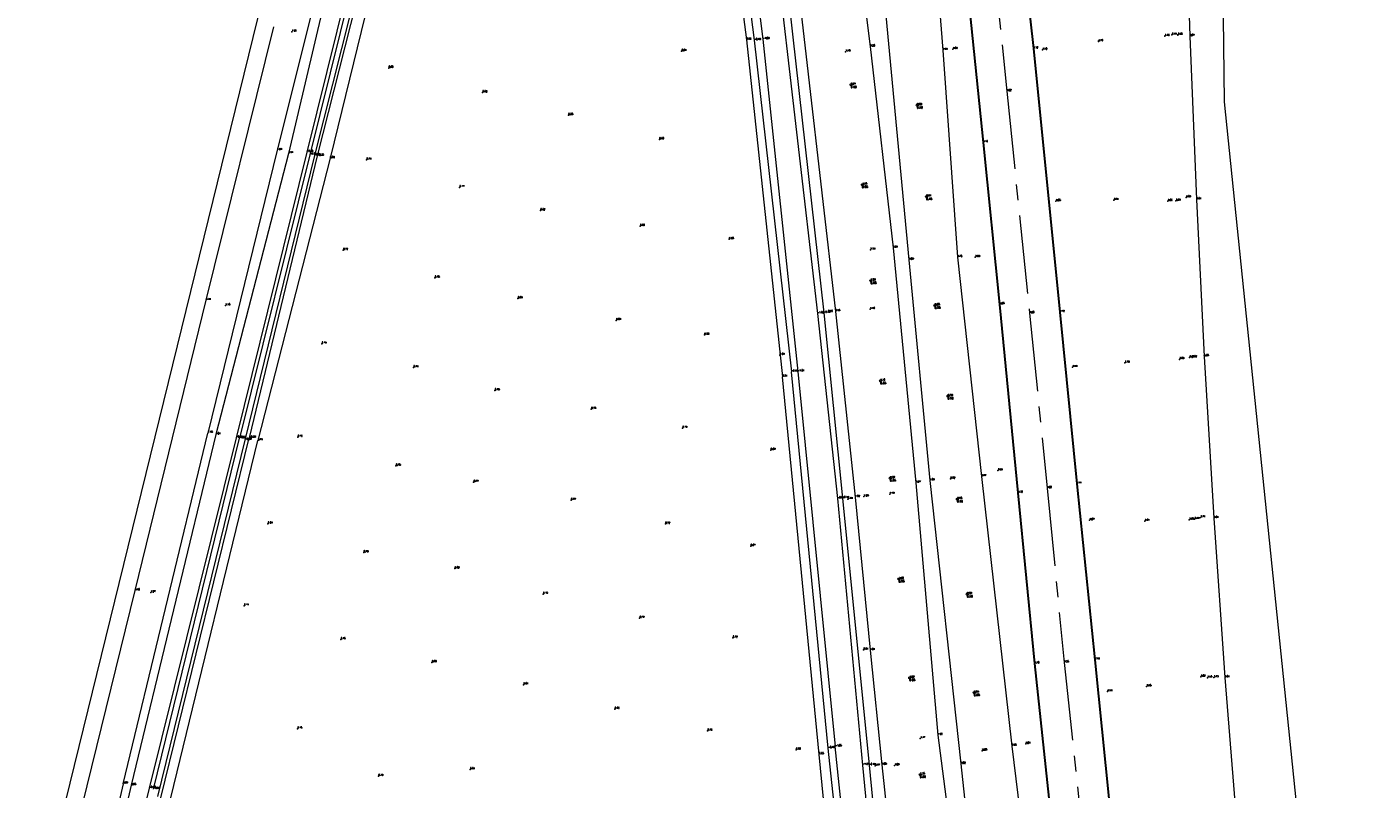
# Model space of a CAD drawing. Header units: metres. Extents: x 102665 to 103901, y 415762 to 419767.
# Tile 7 of 93: x 102937 to 103110, y 416423 to 416521. Entities that reach past the tile are written whole.
import ezdxf
from ezdxf.enums import TextEntityAlignment as Align

# ---------------------------------------------------------------- set-up
doc = ezdxf.new("R2010")
doc.units = ezdxf.units.M
doc.header["$MEASUREMENT"] = 0
doc.linetypes.add('AM-AS', pattern=[16, 10, -2, 2, -2])
for name, color, linetype, lineweight in [('B-GV-GR-BOOM-S', 90, 'Continuous', 13), ('B-WE-AM-AS-G', 10, 'AM-AS', 13), ('DTM-Boomdiameter', 96, 'Continuous', 0), ('DTM-Hekwerk', 36, 'Continuous', 0), ('DTM-Hoogtecijfer', 7, 'Continuous', 0), ('DTM-Insteek', 125, 'Continuous', 0), ('DTM-Rijweggrens', 253, 'Continuous', 0), ('DTM-Taludlijn', 71, 'Continuous', 0), ('DTM-teen_sloot', 140, 'Continuous', 0), ('DTM-Vangrail', 11, 'Continuous', 0), ('DTM-Watergrens', 140, 'Continuous', 0), ('DTM_09-07-2015_terrestrisch', 83, 'Continuous', 0)]:
    doc.layers.add(name, color=color, linetype=linetype, lineweight=lineweight)
doc.styles.add('LBD', font='txt.shx')
doc.styles.get("Standard").update_dxf_attribs({"font": 'txt.shx'})

# ---------------------------------------------------------------- blocks, each defined once
blk = doc.blocks.new('145_2')
at = {"color": 0, "linetype": 'ByBlock', "lineweight": -2, "flags": 128}
blk.add_lwpolyline([(-0.25, 0), (-0.1558730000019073, 0.1954579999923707), (0.05563000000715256, 0.2437320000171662), (0.2252420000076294, 0.1084710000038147), (0.2252420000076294, -0.1084710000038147), (0.05563000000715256, -0.2437320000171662), (-0.1558730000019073, -0.1954579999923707), (0.25, 0)], dxfattribs=at)
blk.add_lwpolyline([(-0.25, 0), (-0.2022550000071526, 0.1469460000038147), (-0.07725500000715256, 0.2377640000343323), (0.07725400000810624, 0.2377640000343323), (0.2022540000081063, 0.1469460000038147), (0.25, 0), (0.2022540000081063, -0.1469460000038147), (0.07725400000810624, -0.2377640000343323), (-0.07725500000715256, -0.2377640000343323), (-0.2022550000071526, -0.1469460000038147), (-0.25, 0)], close=True, dxfattribs=at)

msp = doc.modelspace()

# ---------------------------------------------------------------- linework, layer by layer
at = {"layer": 'B-WE-AM-AS-G'}
msp.add_polyline3d([(103028.6, 416639.923, 6.598000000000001), (103031.9057419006, 416636.2279832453, 6.444), (103035.0210481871, 416632.371048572, 6.29), (103037.938, 416628.362, 6.136), (103040.7812900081, 416623.9965682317, 6.008), (103043.3893967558, 416619.4866822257, 5.88), (103045.755, 416614.845, 5.752000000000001), (103047.7708070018, 416610.3843436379, 5.611666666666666), (103049.5741429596, 416605.8336390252, 5.471333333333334), (103051.161, 416601.203, 5.331000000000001), (103052.5914281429, 416596.2620174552, 5.244333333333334), (103053.7753967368, 416591.2562556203, 5.157666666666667), (103054.71, 416586.198, 5.071000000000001), (103055.5879913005, 416581.3442085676, 4.987333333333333), (103056.2344776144, 416576.454196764, 4.903666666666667), (103056.648, 416571.539, 4.82), (103058.694, 416552.037, 4.574), (103060.481, 416534.22, 4.372), (103062.686, 416512.382, 4.224), (103065.617, 416483.968, 4.202), (103067.849, 416461.599, 4.2), (103070.04, 416439.287, 4.249000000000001), (103072.137, 416419.599, 4.248)], dxfattribs=at)
at = {"layer": 'DTM-Hekwerk', "color": 36, "extrusion": (-0.0001783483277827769, -0.0007371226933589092, 0.9999997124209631), "elevation": -324.222324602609, "flags": 128}
msp.add_lwpolyline([(102949.6235577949, 416423.6711402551), (102960.4765638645, 416468.5271524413)], dxfattribs=at)
at = {"layer": 'DTM-Hekwerk', "color": 36}
for points in [[(103076.727, 416689.345, 1), (103076.109, 416682.168, 0.873), (103076.224, 416680.988, 0.664), (103076.788, 416674.364, 0.627), (103077.724, 416664.961, 0.9580000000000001), (103079.574, 416649.964, 1.001), (103081.495, 416636.479, 0.9570000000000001), (103082.327, 416630.4540000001, 0.566), (103082.891, 416626.399, 0.901), (103084.27, 416616.38, 1.825), (103085.108, 416609.884, 3.352), (103085.062, 416596.691, 3.419), (103084.997, 416580.648, 3.515), (103085.148, 416563.464, 3.501), (103085.541, 416537.953, 3.591), (103086.104, 416519.4050000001, 3.571), (103086.974, 416498.51, 3.809), (103087.935, 416478.452, 3.676), (103089.182, 416457.749, 3.809), (103090.603, 416437.372, 3.81), (103092.311, 416416.178, 3.875)], [(103011.96, 416659.431, 1.159), (103001.242, 416628.425, 1.17), (102998.377, 416619.301, 0.9480000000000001), (102987.421, 416577.749, 1.175), (102978.643, 416541.9760000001, 1.219), (102969.345, 416504.819, 1.042), (102960.478, 416468.653, 1.129)], [(102949.625, 416423.797, 1.094), (102941.155, 416386.978, 1.058), (102932.149, 416348.434, 0.864), (102923.394, 416310.343, 0.935), (102915.106, 416275.037, 1.097), (102906.95, 416237.5790000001, 1.025), (102899.197, 416201.2420000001, 1.176), (102897.126, 416189.56, 1.305)]]:
    msp.add_polyline3d(points, dxfattribs=at)
at = {"layer": 'DTM-Hoogtecijfer'}
for p in [(102971.217, 416519.987, 1.255), (103082.926, 416519.43, 3.358), (103083.811, 416519.593, 3.14), (103084.57, 416519.5680000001, 3.478), (103021.095, 416517.4810000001, 0.8420000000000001), (103042.082, 416517.423, 1.177), (103055.798, 416517.756, 4.028), (103067.272, 416517.658, 4.102), (103074.416, 416518.747, 3.699), (102983.61, 416515.347, 0.796), (102995.622, 416512.214, 0.8210000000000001), (103006.601, 416509.294, 0.875), (103018.244, 416506.201, 0.861), (102980.78, 416503.597, 0.742), (102992.675, 416500.07, 0.77), (103068.99, 416498.305, 4.052), (103076.382, 416498.44, 3.742), (103083.288, 416498.319, 3.657), (103084.347, 416498.346, 3.309), (103085.643, 416498.777, 3.693), (103003.028, 416497.119, 0.8210000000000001), (103015.786, 416495.116, 0.795), (103027.164, 416493.434, 0.6810000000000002), (102977.806, 416492.051, 0.7170000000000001), (103045.255, 416492.092, 1.241), (103058.664, 416491.14, 3.991), (102989.524, 416488.499, 0.777), (102962.734, 416484.952, 1.184), (103000.157, 416485.862, 0.813), (103012.73, 416483.0680000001, 0.8090000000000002), (103039.837, 416484.123, 0.261), (103045.226, 416484.497, 1.156), (103024.012, 416481.1930000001, 0.8250000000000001), (102975.058, 416480.078, 0.73), (103033.652, 416478.618, 0.69), (103077.81, 416477.626, 3.785), (103084.803, 416478.077, 3.585), (103086.07, 416478.305, 3.386), (103086.424, 416478.326, 3.617), (102986.796, 416477.0300000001, 0.74), (103071.106, 416477.067, 4.142), (102997.2, 416474.08, 0.732), (103009.533, 416471.717, 0.746), (103021.215, 416469.286, 0.793), (102971.981, 416468.1390000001, 0.758), (103032.493, 416466.47, 0.692), (102984.54, 416464.449, 0.747), (102994.485, 416462.366, 0.766), (103055.492, 416462.781, 2.521), (103061.541, 416463.839, 3.989), (103044.416, 416460.5140000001, 1.032), (103047.723, 416460.841, 1.187), (103006.952, 416460.0680000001, 0.769), (103042.362, 416460.182, 0.442), (102968.146, 416457.054, 0.694), (103019.01, 416457.021, 0.7190000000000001), (103073.295, 416457.497, 4.07), (103080.353, 416457.383, 3.808), (103086.054, 416457.547, 3.587), (103086.734, 416457.637, 3.409), (103087.492, 416457.8510000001, 3.712), (103029.928, 416454.185, 0.674), (102980.412, 416453.364, 0.793), (102992.069, 416451.306, 0.817), (102953.167, 416448.241, 1.274), (103003.382, 416448.049, 0.751), (102965.118, 416446.564, 0.7100000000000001), (103015.718, 416444.98, 0.79), (102977.495, 416442.245, 0.749), (103027.646, 416442.4430000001, 0.7230000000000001), (103044.373, 416440.909, 0.51), (102989.146, 416439.309, 0.8040000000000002), (103000.868, 416436.46, 0.8120000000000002), (103087.506, 416437.471, 3.617), (103088.37, 416437.35, 3.445), (103089.187, 416437.381, 3.727), (103075.58, 416435.593, 4.141), (103080.591, 416436.228, 3.947), (103012.538, 416433.343, 0.8550000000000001), (102971.949, 416430.825, 0.752), (103024.409, 416430.551, 0.729), (103051.63, 416429.5900000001, 1.168), (103035.744, 416428.125, 0.664), (103059.568, 416428.016, 2.676), (103065.116, 416428.88, 4.005), (103045.838, 416426.0790000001, 0.467), (103048.345, 416426.126, 1.088), (102982.304, 416424.76, 0.786), (102994.04, 416425.61, 0.8090000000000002)]:
    msp.add_point(p, dxfattribs=at)
at = {"layer": 'DTM-Insteek', "extrusion": (-7.560517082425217e-05, 0.0007793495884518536, 0.9999996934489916), "elevation": 317.3973694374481, "flags": 128}
msp.add_lwpolyline([(103038.6877542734, 416427.413102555), (103034.0017514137, 416475.7171172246)], dxfattribs=at)
at = {"layer": 'DTM-Insteek', "extrusion": (0.4350992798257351, -0.1048505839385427, 0.894256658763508), "elevation": 1134.574851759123, "flags": 128}
msp.add_lwpolyline([(428914.0083684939, -2265.255117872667), (428953.0537916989, -2265.268524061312), (429000.1151681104, -2265.395882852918)], dxfattribs=at)
at = {"layer": 'DTM-Insteek', "extrusion": (-0.0003301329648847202, -0.001369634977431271, 0.9999990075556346), "elevation": -603.3897404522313, "flags": 128}
msp.add_lwpolyline([(102961.4847229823, 416468.0152026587), (102950.6737021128, 416423.1631605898)], dxfattribs=at)
at = {"layer": 'DTM-Insteek'}
for points in [[(102999.431, 416622.379, 0.8240000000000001), (103002.565, 416623.974, 0.8290000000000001), (103005.566, 416622.021, 0.9430000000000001), (103007.495, 416618.535, 1.062), (103018.135, 416604.289, 0.8490000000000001), (103022.505, 416596.946, 0.912), (103026.421, 416585.31, 0.6860000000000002), (103030.012, 416568.5790000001, 0.783), (103035.552, 416529.789, 0.9780000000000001), (103040.771, 416484.207, 0.9470000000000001), (103043.305, 416460.453, 1.024), (103045.218, 416440.864, 1.012), (103046.729, 416426.207, 1.048), (103050.214, 416393.4270000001, 0.9600000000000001)], [(102998.926, 416620.2150000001, 0.867), (103000.006, 416614.152, 0.791), (102996.825, 416607.7800000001, 1.022), (102988.661, 416576.491, 1.042), (102979.479, 416541.341, 1.061), (102970.795, 416504.423, 0.913), (102961.49, 416468.451, 1.011)], [(103004.989, 416609.13, 0.7200000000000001), (103003.699, 416609.298, 0.8270000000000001), (103002.104, 416605.473, 0.9400000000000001), (102994.304, 416575.706, 0.8200000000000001), (102985.05, 416540.283, 0.77), (102976.11, 416503.792, 0.797), (102966.886, 416467.692, 0.7130000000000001)], [(103004.989, 416609.13, 0.7200000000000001), (103013.856, 416596.434, 0.929), (103019.179, 416583.806, 0.7210000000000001), (103023.38, 416565.037, 0.752), (103029.402, 416518.9430000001, 0.533), (103034.002, 416475.838, 0.607)], [(103041.912, 416394.81, 0.7130000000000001), (103038.688, 416427.534, 0.645)], [(102950.679, 416423.599, 0.9460000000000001), (102942.143, 416386.734, 1.04), (102933.175, 416347.893, 0.9560000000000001), (102924.449, 416309.714, 0.9630000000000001), (102916.163, 416274.621, 1.092), (102907.887, 416237.132, 0.999), (102900.081, 416200.751, 1.063)]]:
    msp.add_polyline3d(points, dxfattribs=at)
at = {"layer": 'DTM-Rijweggrens', "lineweight": 30}
for points in [[(103064.036, 416536.471, 4.291000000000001), (103066.107, 416517.822, 4.124000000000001), (103069.493, 416484.119, 4.121000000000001), (103071.667, 416462.164, 4.114), (103073.962, 416439.658, 4.139), (103076.216, 416417.27, 4.161)], [(103056.797, 416534.14, 4.27), (103059.675, 416505.828, 4.095000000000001), (103061.778, 416485.1, 4.083), (103064.124, 416460.998, 4.101), (103066.26, 416439.157, 4.155), (103068.628, 416416.7420000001, 4.151)]]:
    msp.add_polyline3d(points, dxfattribs=at)
at = {"layer": 'DTM-Taludlijn'}
for points in [[(103047.662, 416578.574, 4.727), (103052.752, 416539.661, 4.21), (103054.514, 416517.634, 3.929), (103056.399, 416491.137, 3.763), (103059.443, 416463.093, 3.773), (103063.345, 416428.615, 3.854), (103066.213, 416405.26, 3.842), (103067.387, 416387.394, 3.77), (103070.152, 416365.171, 3.809), (103071.943, 416349.679, 3.857), (103074.697, 416318.688, 3.823), (103077.313, 416301.87, 3.93), (103074.687, 416294.437, 3.728), (103073.994, 416291.1280000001, 3.922), (103071.379, 416282.276, 3.953), (103063.484, 416272.167, 3.913), (103060.367, 416268.833, 3.986), (103051.748, 416260.072, 3.735), (103043.272, 416256.925, 2.974000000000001)], [(103039.392, 416575.353, 1.466), (103044.308, 416538.7310000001, 1.324), (103047.242, 416522.0520000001, 1.671), (103050.178, 416490.811, 1.688), (103052.845, 416462.57, 1.586), (103056.837, 416426.328, 1.622), (103059.224, 416404.047, 1.632), (103059.815, 416394.028, 1.502), (103062.172, 416372.496, 1.443), (103064.614, 416349.256, 1.552), (103067.888, 416320.393, 1.677), (103069.755, 416305.026, 1.946), (103069.017, 416295.424, 2.401)], [(103037.727, 416568.06, 1.176), (103041.716, 416546.089, 1.221), (103045.235, 416518.082, 1.258), (103048.144, 416492.3510000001, 1.237), (103051.082, 416462.294, 1.271), (103053.874, 416430.015, 1.2), (103057.242, 416404.024, 1.299), (103058.877, 416383.365, 1.196), (103059.985, 416375.3290000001, 1.157), (103062.347, 416348.494, 1.296), (103066.102, 416320.343, 1.466), (103068.683, 416301.089, 1.923), (103066.853, 416296.319, 2.02)]]:
    msp.add_polyline3d(points, dxfattribs=at)
at = {"layer": 'DTM-teen_sloot', "extrusion": (7.216008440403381e-05, -0.0007223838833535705, 0.999999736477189), "elevation": -294.4328347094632, "flags": 128}
msp.add_lwpolyline([(103035.9508047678, 416476.4049731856), (103040.7428072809, 416428.4329606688)], dxfattribs=at)
at = {"layer": 'DTM-teen_sloot', "extrusion": (0.0002421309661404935, 0.0009879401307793, 0.9999994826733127), "elevation": 435.7693377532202, "flags": 128}
msp.add_lwpolyline([(102953.5271176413, 416422.8807057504), (102964.5261286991, 416467.7587276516)], dxfattribs=at)
at = {"layer": 'DTM-teen_sloot', "extrusion": (0.0004262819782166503, 0.001738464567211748, 0.9999983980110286), "elevation": 767.2126485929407, "flags": 128}
msp.add_lwpolyline([(102965.2099405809, 416467.0475641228), (102954.0339057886, 416421.4694952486)], dxfattribs=at)
at = {"layer": 'DTM-teen_sloot'}
for points in [[(103002.711, 416620.575, -0.8580000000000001), (103002.561, 416616.619, -1.093), (102999.322, 416606.585, -0.691), (102991.871, 416576.311, -0.6840000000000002), (102982.577, 416540.752, -0.647), (102973.516, 416504.254, -0.642), (102964.529, 416467.986, -0.607)], [(103006.061, 416611.586, -0.915), (103003.926, 416612.217, -0.896), (103002.951, 416611.99, -0.737), (103001.227, 416610.279, -0.7060000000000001), (102999.746, 416605.43, -0.732), (102992.45, 416576.198, -0.698), (102983.284, 416540.546, -0.643), (102974.118, 416504.136, -0.605), (102965.219, 416467.752, -0.694)], [(103006.061, 416611.586, -0.915), (103015.93, 416597.944, -1.07), (103021.414, 416584.82, -1.072), (103025.558, 416565.729, -1.036), (103031.495, 416519.02, -1.025), (103035.951, 416476.509, -1.012)], [(103024.153, 416584.309, -1.097), (103027.808, 416567.477, -1.141), (103033.1, 416530.364, -0.992), (103038.48, 416483.938, -1.019), (103041.047, 416460.273, -0.905), (103044.258, 416426.17, -1.006), (103047.41, 416393.512, -1.096), (103049.728, 416363.18, -1.09), (103048.684, 416359.58, -1.297), (103045.832, 416356.218, -1.065), (103026.582, 416342.64, -0.897), (103005.131, 416325.508, -1.169), (102999.163, 416295.833, -1.115), (102993.364, 416273.16, -0.933), (102982.11, 416240.566, -1.118), (102981.411, 416240.866, -0.901), (102992.582, 416273.493, -0.9760000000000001), (102998.394, 416300.444, -0.994), (103004.151, 416328.222, -1.103), (103006.573, 416331.784, -0.914), (103047.212, 416361.531, -1.286), (103044.21, 416395.462, -1.006), (103040.743, 416428.537, -1.047)]]:
    msp.add_polyline3d(points, dxfattribs=at)
at = {"layer": 'DTM-Vangrail'}
msp.add_polyline3d([(102887.817, 416165.223, 1.38), (102890.473, 416179.569, 1.42), (102899.142, 416220.631, 1.387), (102906.735, 416257.937, 1.445), (102915.533, 416297.15, 1.442), (102923.899, 416334.252, 1.392), (102933.885, 416377.04, 1.448), (102942.557, 416413.438, 1.456), (102951.159, 416448.51, 1.401), (102960.261, 416485.641, 1.406), (102968.926, 416520.6010000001, 1.436)], dxfattribs=at)
at = {"layer": 'DTM-Watergrens', "extrusion": (-1.817718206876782e-05, 0.0001850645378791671, 0.9999999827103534), "elevation": 74.74214062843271, "flags": 128}
msp.add_lwpolyline([(103039.8629747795, 416428.315298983), (103035.1319746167, 416476.4822998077)], dxfattribs=at)
at = {"layer": 'DTM-Watergrens', "extrusion": (0.0006622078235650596, 0.002668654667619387, 0.999996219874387), "elevation": 1179.182049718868, "flags": 128}
msp.add_lwpolyline([(102964.0686961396, 416466.3921510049), (102952.944614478, 416421.5629913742)], dxfattribs=at)
at = {"layer": 'DTM-Watergrens'}
for points in [[(103003.09, 416621.114, -0.4940000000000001), (103001.66, 416621.515, -0.393), (103001.335, 416617.296, -0.375), (102998.915, 416606.678, -0.415), (102991.474, 416576.397, -0.475), (102982.087, 416540.756, -0.391), (102973.139, 416504.591, -0.378), (102964.091, 416468.056, -0.411)], [(103003.09, 416621.114, -0.4940000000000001), (103007.509, 416613.453, -0.437), (103011.222, 416609.807, -0.44), (103011.222, 416609.807, -0.4399999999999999), (103016.503, 416603.205, -0.438), (103016.503, 416603.205, -0.4379999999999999), (103021.122, 416595.505, -0.469), (103021.122, 416595.505, -0.469), (103025.234, 416584.669, -0.428), (103025.234, 416584.669, -0.4279999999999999), (103028.792, 416567.574, -0.483), (103034.1, 416530.327, -0.477), (103039.277, 416484.012, -0.453), (103041.675, 416460.332, -0.444), (103045.081, 416426.15, -0.438), (103048.296, 416393.268, -0.473)], [(103005.557, 416610.902, -0.45), (103003.946, 416611.645, -0.407), (103003.504, 416611.474, -0.442), (103002.19, 416610.646, -0.452), (103000.334, 416605.489, -0.441), (102992.881, 416576.142, -0.437), (102983.693, 416540.437, -0.4060000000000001), (102974.472, 416504.097, -0.346), (102965.77, 416468.037, -0.334)], [(103005.557, 416610.902, -0.45), (103015.197, 416597.36, -0.458), (103020.396, 416584.737, -0.459), (103024.424, 416565.51, -0.449), (103030.391, 416518.893, -0.49), (103035.132, 416476.489, -0.46)], [(102909.052, 416160.39, -0.412), (102904.272, 416167.309, -0.4020000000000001), (102900.978, 416181.895, -0.353), (102901.747, 416190.463, -0.262), (102910.581, 416231.151, -0.237), (102919.165, 416269.9430000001, -0.286), (102927.983, 416308.811, -0.296), (102936.476, 416345.22, -0.304), (102945.587, 416384.463, -0.298), (102954.45, 416422.007, -0.291), (102965.77, 416468.037, -0.334)], [(103043.336, 416395.632, -0.449), (103039.863, 416428.322, -0.451)], [(102952.967, 416423.227, -0.284), (102943.974, 416386.385, -0.336), (102934.48, 416347.4050000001, -0.285), (102925.975, 416309.327, -0.274), (102918.08, 416274.453, -0.299), (102909.07, 416237.008, -0.2810000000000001), (102901.582, 416199.74, -0.329), (102899.686, 416190.3020000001, -0.302), (102899.072, 416184.17, -0.35), (102899.295, 416176.022, -0.38), (102901.278, 416168.488, -0.416)]]:
    msp.add_polyline3d(points, dxfattribs=at)
at = {"layer": 'DTM_09-07-2015_terrestrisch', "flags": 128}
msp.add_lwpolyline([(102919.4111358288, 416328.4863416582), (102980.5454657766, 416577.4891938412), (102969.0837566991, 416580.3032335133), (102952.0833829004, 416584.4771072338), (102943.2486116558, 416548.492689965), (102924.5641261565, 416553.080041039), (102959.5382479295, 416687.6891748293), (102959.5382479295, 416687.6891748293), (102973.7535988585, 416682.7883199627), (102977.5443591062, 416674.7256232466), (102987.8110014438, 416657.3354930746), (103001.3945589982, 416654.3317433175), (102992.8653484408, 416671.5637813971), (103001.2366106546, 416680.1007543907), (103007.2205889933, 416674.2329307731), (103014.1883748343, 416696.8585161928), (103038.2416511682, 416705.7116733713), (103079.9005268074, 416691.0147549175), (103081.7959069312, 416660.8191652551), (103089.3872991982, 416604.251838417), (103090.4929376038, 416511.0170268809), (103109.5652001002, 416325.3600959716)], dxfattribs=at)

# ---------------------------------------------------------------- block references
at = {"layer": 'B-GV-GR-BOOM-S', "xscale": 0.5, "yscale": 0.5, "zscale": 0.5}
for p in [(103042.781, 416513.206, 1.213), (103051.238, 416510.587, 2.686), (103044.214, 416500.4160000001, 1.346), (103052.425, 416498.887, 2.809), (103045.311, 416488.142, 1.237), (103053.51, 416484.972, 2.676), (103046.539, 416475.323, 1.155), (103055.175, 416473.37, 2.725), (103047.785, 416462.876, 1.231), (103056.373, 416460.191, 2.782), (103048.902, 416449.974, 1.195), (103057.636, 416448.045, 2.69), (103050.275, 416437.338, 1.219), (103058.523, 416435.435, 2.63), (103051.616, 416424.955, 1.245)]:
    msp.add_blockref('145_2', p, dxfattribs=at)

# ---------------------------------------------------------------- texts
at = {"layer": 'B-GV-GR-BOOM-S'}
for s, p in [('1.21', (103042.781, 416513.206)), ('2.69', (103051.238, 416510.587)), ('1.35', (103044.214, 416500.4160000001)), ('2.81', (103052.425, 416498.887)), ('1.24', (103045.311, 416488.142)), ('2.68', (103053.51, 416484.972)), ('1.16', (103046.539, 416475.323)), ('2.73', (103055.175, 416473.37)), ('1.23', (103047.785, 416462.876)), ('2.78', (103056.373, 416460.191)), ('1.20', (103048.902, 416449.974)), ('2.69', (103057.636, 416448.045)), ('1.22', (103050.275, 416437.338)), ('2.63', (103058.523, 416435.435)), ('1.25', (103051.616, 416424.955))]:
    msp.add_text(s, height=0.2, dxfattribs=at).set_placement(p, align=Align.BOTTOM_LEFT)
at = {"layer": 'B-WE-AM-AS-G'}
for s, p in [('4.22', (103062.686, 416512.382)), ('4.20', (103065.617, 416483.968)), ('4.20', (103067.849, 416461.599)), ('4.25', (103070.04, 416439.287))]:
    msp.add_text(s, height=0.2, dxfattribs=at).set_placement(p, align=Align.BOTTOM_LEFT)
at = {"layer": 'DTM-Boomdiameter', "linetype": 'Continuous', "style": 'LBD'}
for s, p in [('0.60', (103043.1143333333, 416512.9310757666, -0.111)), ('0.50', (103051.5713333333, 416510.3120757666, 1.362)), ('0.55', (103044.5473333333, 416500.1410757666, 0.02200000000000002)), ('0.45', (103052.7583333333, 416498.6120757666, 1.485)), ('0.55', (103045.6443333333, 416487.8670757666, -0.08699999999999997)), ('0.55', (103053.8433333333, 416484.6970757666, 1.352)), ('0.55', (103046.8723333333, 416475.0480757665, -0.1690000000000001)), ('0.50', (103055.5083333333, 416473.0950757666, 1.401)), ('0.55', (103048.1183333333, 416462.6010757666, -0.09299999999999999)), ('0.50', (103056.7063333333, 416459.9160757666, 1.458)), ('0.55', (103049.2353333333, 416449.6990757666, -0.129)), ('0.50', (103057.9693333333, 416447.7700757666, 1.366)), ('0.65', (103050.6083333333, 416437.0630757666, -0.105)), ('0.55', (103058.8563333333, 416435.1600757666, 1.306)), ('0.60', (103051.9493333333, 416424.6800757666, -0.07899999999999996))]:
    msp.add_text(s, height=0.25, dxfattribs=at).set_placement(p, align=Align.MIDDLE_CENTER)
at = {"layer": 'DTM-Hekwerk', "color": 36}
for s, p in [('3.57', (103086.104, 416519.4050000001)), ('1.04', (102969.345, 416504.819)), ('3.81', (103086.974, 416498.51)), ('3.68', (103087.935, 416478.452)), ('1.13', (102960.478, 416468.653)), ('3.81', (103089.182, 416457.749)), ('3.81', (103090.603, 416437.372)), ('1.09', (102949.625, 416423.797))]:
    msp.add_text(s, height=0.2, dxfattribs=at).set_placement(p, align=Align.BOTTOM_LEFT)
at = {"layer": 'DTM-Hoogtecijfer'}
for s, p in [('1.26', (102971.217, 416519.987)), ('3.70', (103074.416, 416518.747)), ('3.36', (103082.926, 416519.43)), ('3.14', (103083.811, 416519.593)), ('3.48', (103084.57, 416519.5680000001)), ('0.84', (103021.095, 416517.4810000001)), ('1.18', (103042.082, 416517.423)), ('4.03', (103055.798, 416517.756)), ('4.10', (103067.272, 416517.658)), ('0.80', (102983.61, 416515.347)), ('0.82', (102995.622, 416512.214)), ('0.88', (103006.601, 416509.294)), ('0.86', (103018.244, 416506.201)), ('0.74', (102980.78, 416503.597)), ('0.77', (102992.675, 416500.07)), ('4.05', (103068.99, 416498.305)), ('3.74', (103076.382, 416498.44)), ('3.66', (103083.288, 416498.319)), ('3.31', (103084.347, 416498.346)), ('3.69', (103085.643, 416498.777)), ('0.82', (103003.028, 416497.119)), ('0.80', (103015.786, 416495.116)), ('0.68', (103027.164, 416493.434)), ('0.72', (102977.806, 416492.051)), ('1.24', (103045.255, 416492.092)), ('3.99', (103058.664, 416491.14)), ('0.78', (102989.524, 416488.499)), ('1.18', (102962.734, 416484.952)), ('0.81', (103000.157, 416485.862)), ('1.16', (103045.226, 416484.497)), ('0.81', (103012.73, 416483.0680000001)), ('0.26', (103039.837, 416484.123)), ('0.83', (103024.012, 416481.1930000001)), ('0.73', (102975.058, 416480.078)), ('0.69', (103033.652, 416478.618)), ('3.79', (103077.81, 416477.626)), ('3.59', (103084.803, 416478.077)), ('3.39', (103086.07, 416478.305)), ('3.62', (103086.424, 416478.326)), ('0.74', (102986.796, 416477.0300000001)), ('4.14', (103071.106, 416477.067)), ('0.73', (102997.2, 416474.08)), ('0.75', (103009.533, 416471.717)), ('0.79', (103021.215, 416469.286)), ('0.76', (102971.981, 416468.1390000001)), ('0.69', (103032.493, 416466.47)), ('0.75', (102984.54, 416464.449)), ('3.99', (103061.541, 416463.839)), ('0.77', (102994.485, 416462.366)), ('2.52', (103055.492, 416462.781)), ('0.44', (103042.362, 416460.182)), ('1.03', (103044.416, 416460.5140000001)), ('1.19', (103047.723, 416460.841)), ('0.77', (103006.952, 416460.0680000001)), ('0.69', (102968.146, 416457.054)), ('0.72', (103019.01, 416457.021)), ('4.07', (103073.295, 416457.497)), ('3.81', (103080.353, 416457.383)), ('3.59', (103086.054, 416457.547)), ('3.41', (103086.734, 416457.637)), ('3.71', (103087.492, 416457.8510000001)), ('0.79', (102980.412, 416453.364)), ('0.67', (103029.928, 416454.185)), ('0.82', (102992.069, 416451.306)), ('1.27', (102953.167, 416448.241)), ('0.71', (102965.118, 416446.564)), ('0.75', (103003.382, 416448.049)), ('0.79', (103015.718, 416444.98)), ('0.75', (102977.495, 416442.245)), ('0.72', (103027.646, 416442.4430000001)), ('0.51', (103044.373, 416440.909)), ('0.80', (102989.146, 416439.309)), ('0.81', (103000.868, 416436.46)), ('3.95', (103080.591, 416436.228)), ('3.62', (103087.506, 416437.471)), ('3.45', (103088.37, 416437.35)), ('3.73', (103089.187, 416437.381)), ('4.14', (103075.58, 416435.593)), ('0.86', (103012.538, 416433.343)), ('0.75', (102971.949, 416430.825)), ('0.73', (103024.409, 416430.551)), ('1.17', (103051.63, 416429.5900000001)), ('0.66', (103035.744, 416428.125)), ('2.68', (103059.568, 416428.016)), ('4.01', (103065.116, 416428.88)), ('0.47', (103045.838, 416426.0790000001)), ('1.09', (103048.345, 416426.126)), ('0.79', (102982.304, 416424.76)), ('0.81', (102994.04, 416425.61))]:
    msp.add_text(s, height=0.2, dxfattribs=at).set_placement(p, align=Align.BOTTOM_LEFT)
at = {"layer": 'DTM-Insteek'}
for s, p in [('0.53', (103029.402, 416518.9430000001)), ('0.91', (102970.795, 416504.423)), ('0.80', (102976.11, 416503.792)), ('0.95', (103040.771, 416484.207)), ('0.61', (103034.002, 416475.838)), ('1.01', (102961.49, 416468.451)), ('0.71', (102966.886, 416467.692)), ('1.02', (103043.305, 416460.453)), ('1.01', (103045.218, 416440.864)), ('0.65', (103038.688, 416427.534)), ('1.05', (103046.729, 416426.207)), ('0.95', (102950.679, 416423.599))]:
    msp.add_text(s, height=0.2, dxfattribs=at).set_placement(p, align=Align.BOTTOM_LEFT)
at = {"layer": 'DTM-Rijweggrens', "lineweight": 30}
for s, p in [('4.12', (103066.107, 416517.822)), ('4.10', (103059.675, 416505.828)), ('4.08', (103061.778, 416485.1)), ('4.12', (103069.493, 416484.119)), ('4.11', (103071.667, 416462.164)), ('4.10', (103064.124, 416460.998)), ('4.14', (103073.962, 416439.658)), ('4.16', (103066.26, 416439.157))]:
    msp.add_text(s, height=0.2, dxfattribs=at).set_placement(p, align=Align.BOTTOM_LEFT)
at = {"layer": 'DTM-Taludlijn'}
for s, p in [('1.26', (103045.235, 416518.082)), ('3.93', (103054.514, 416517.634)), ('1.24', (103048.144, 416492.3510000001)), ('3.76', (103056.399, 416491.137)), ('1.69', (103050.178, 416490.811)), ('1.27', (103051.082, 416462.294)), ('1.59', (103052.845, 416462.57)), ('3.77', (103059.443, 416463.093)), ('1.20', (103053.874, 416430.015)), ('3.85', (103063.345, 416428.615)), ('1.62', (103056.837, 416426.328))]:
    msp.add_text(s, height=0.2, dxfattribs=at).set_placement(p, align=Align.BOTTOM_LEFT)
at = {"layer": 'DTM-teen_sloot'}
for s, p in [('-1.03', (103031.495, 416519.02)), ('-0.64', (102973.516, 416504.254)), ('-0.61', (102974.118, 416504.136)), ('-1.02', (103038.48, 416483.9380000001)), ('-1.01', (103035.951, 416476.509)), ('-0.61', (102964.529, 416467.986)), ('-0.69', (102965.219, 416467.752)), ('-0.91', (103041.047, 416460.273)), ('-1.05', (103040.743, 416428.537)), ('-1.01', (103044.258, 416426.17)), ('-0.56', (102953.53, 416423.108))]:
    msp.add_text(s, height=0.2, dxfattribs=at).set_placement(p, align=Align.BOTTOM_LEFT)
at = {"layer": 'DTM-Vangrail'}
for s, p in [('1.41', (102960.261, 416485.641)), ('1.40', (102951.159, 416448.51))]:
    msp.add_text(s, height=0.2, dxfattribs=at).set_placement(p, align=Align.BOTTOM_LEFT)
at = {"layer": 'DTM-Watergrens'}
for s, p in [('-0.49', (103030.391, 416518.893)), ('-0.38', (102973.139, 416504.591)), ('-0.35', (102974.472, 416504.097)), ('-0.45', (103039.277, 416484.012)), ('-0.46', (103035.132, 416476.489)), ('-0.41', (102964.091, 416468.056)), ('-0.33', (102965.77, 416468.037)), ('-0.44', (103041.675, 416460.332)), ('-0.45', (103039.863, 416428.322)), ('-0.44', (103045.081, 416426.15)), ('-0.28', (102952.967, 416423.227))]:
    msp.add_text(s, height=0.2, dxfattribs=at).set_placement(p, align=Align.BOTTOM_LEFT)

doc.saveas('drawing.dxf')
